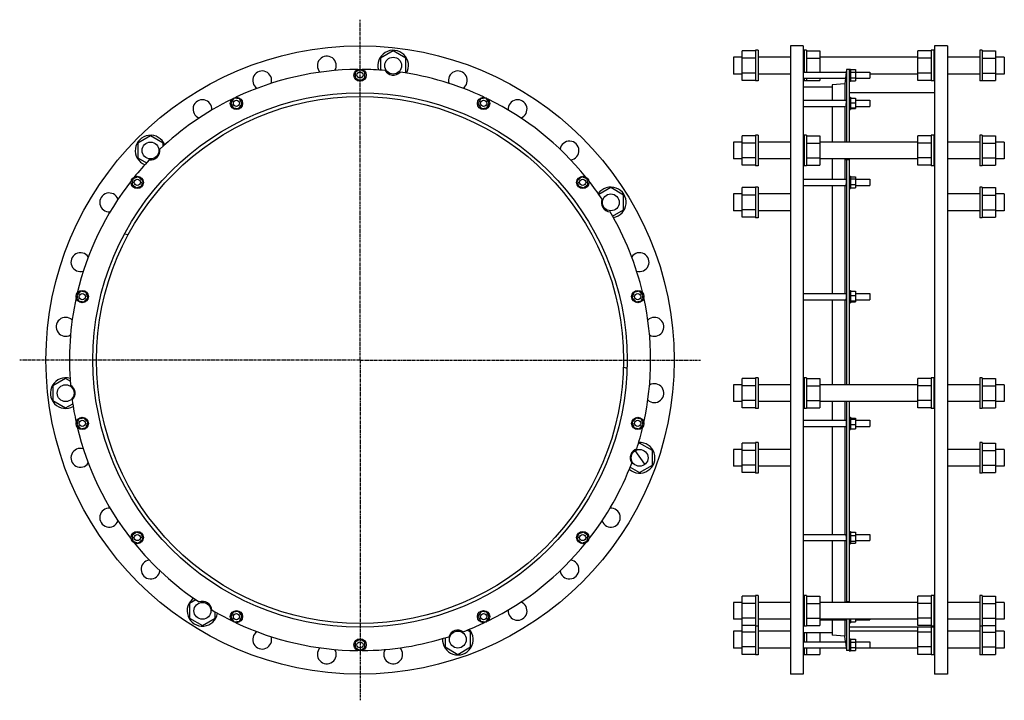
# Model space of a CAD drawing. Header units: millimetres. Extents: x -1521 to 407, y -554 to 779.
import ezdxf

# ---------------------------------------------------------------- set-up
doc = ezdxf.new("R2010")
doc.units = ezdxf.units.MM
doc.header["$LTSCALE"] = 15.367
doc.linetypes.add('CENTER', pattern=[0.6, 0.375, -0.075, 0.075, -0.075])
doc.layers.get('0').update_dxf_attribs({"linetype": 'CONTINUOUS'})
doc.layers.add('AXES', color=7, linetype='CONTINUOUS')
doc.layers.add('SURFS', color=7, linetype='CONTINUOUS')

msp = doc.modelspace()

# ---------------------------------------------------------------- hatches: boundary and pattern name
at = {"linetype": 'Continuous'}
h = msp.add_hatch(dxfattribs=at)
h.set_pattern_fill('DEFAULT__5', color=2, scale=357.632, angle=245, style=0, pattern_type=0)
h.set_pattern_definition([(245, (0, 0), (324.12, -151.14), [])])
edge = h.paths.add_edge_path()
edge.add_arc((-789.5, 689.1), 16.5, 270, 450)
edge.add_arc((-789.5, 689.1), 16.5, 90, 270)
h = msp.add_hatch(dxfattribs=at)
h.set_pattern_fill('DEFAULT__4', color=2, scale=9269.54104, angle=165, style=0, pattern_type=0)
h.set_pattern_definition([(165, (0, 0), (-2399, -8954), [])])
edge = h.paths.add_edge_path()
edge.add_arc((-854.4, 112.7), 523, 270, 450)
edge.add_arc((-854.4, 112.7), 523, 90, 270)
edge.add_arc((-854.4, 112.7), 516, 270, 450)
edge.add_arc((-854.4, 112.7), 516, 90, 270)
edge = h.paths.add_edge_path()
edge.add_arc((-854.4, 670.5), 6, 0, 180)
edge.add_arc((-854.4, 670.5), 6, 180, 360)
edge = h.paths.add_edge_path()
edge.add_arc((-1096.4, 615.2), 6, 25.7143, 205.7143)
edge.add_arc((-1096.4, 615.2), 6, 205.7143, 385.7143)
edge = h.paths.add_edge_path()
edge.add_arc((-1290.5, 460.5), 6, 51.4286, 231.4286)
edge.add_arc((-1290.5, 460.5), 6, 231.4286, 411.4286)
edge = h.paths.add_edge_path()
edge.add_arc((-1398.2, 236.8), 6, 77.1429, 257.1429)
edge.add_arc((-1398.2, 236.8), 6, 257.1429, 437.1429)
edge = h.paths.add_edge_path()
edge.add_arc((-1398.2, -11.4), 6, 102.8571, 282.8571)
edge.add_arc((-1398.2, -11.4), 6, 282.8571, 462.8571)
edge = h.paths.add_edge_path()
edge.add_arc((-1290.5, -235), 6, 128.5714, 308.5714)
edge.add_arc((-1290.5, -235), 6, 308.5714, 488.5714)
edge = h.paths.add_edge_path()
edge.add_arc((-1096.4, -389.8), 6, 154.2857, 334.2857)
edge.add_arc((-1096.4, -389.8), 6, 334.2857, 514.2857)
edge = h.paths.add_edge_path()
edge.add_arc((-854.4, -445), 6, 180, 360)
edge.add_arc((-854.4, -445), 6, 0, 180)
edge = h.paths.add_edge_path()
edge.add_arc((-612.4, -389.8), 6, 205.7143, 385.7143)
edge.add_arc((-612.4, -389.8), 6, 25.7143, 205.7143)
edge = h.paths.add_edge_path()
edge.add_arc((-418.4, -235), 6, 231.4286, 411.4286)
edge.add_arc((-418.4, -235), 6, 51.4286, 231.4286)
edge = h.paths.add_edge_path()
edge.add_arc((-310.7, -11.4), 6, 257.1429, 437.1429)
edge.add_arc((-310.7, -11.4), 6, 77.1429, 257.1429)
edge = h.paths.add_edge_path()
edge.add_arc((-310.7, 236.8), 6, 282.8571, 462.8571)
edge.add_arc((-310.7, 236.8), 6, 102.8571, 282.8571)
edge = h.paths.add_edge_path()
edge.add_arc((-418.4, 460.5), 6, 308.5714, 488.5714)
edge.add_arc((-418.4, 460.5), 6, 128.5714, 308.5714)
edge = h.paths.add_edge_path()
edge.add_arc((-612.4, 615.2), 6, 334.2857, 514.2857)
edge.add_arc((-612.4, 615.2), 6, 154.2857, 334.2857)
h = msp.add_hatch(dxfattribs=at)
h.set_pattern_fill('DEFAULT__6', color=2, scale=357.632, angle=325, style=0, pattern_type=0)
h.set_pattern_definition([(325, (0, 0), (205.13, 292.955), [])])
edge = h.paths.add_edge_path()
edge.add_arc((-1264.6, 522.8), 16.5, 270, 450)
edge.add_arc((-1264.6, 522.8), 16.5, 90, 270)
h = msp.add_hatch(dxfattribs=at)
h.set_pattern_fill('DEFAULT__3', color=2, scale=295.411802, angle=5, style=0, pattern_type=0)
h.set_pattern_definition([(5, (0, 0), (-25.75, 294.29), [])])
edge = h.paths.add_edge_path()
edge.add_arc((-363.3, 421.3), 16.5, 270, 450)
edge.add_arc((-363.3, 421.3), 16.5, 90, 270)
h = msp.add_hatch(dxfattribs=at)
h.set_pattern_fill('DEFAULT__7', color=2, scale=357.632, angle=125, style=0, pattern_type=0)
h.set_pattern_definition([(125, (0, 0), (-292.955, -205.13), [])])
edge = h.paths.add_edge_path()
edge.add_arc((-1430.8, 47.8), 16.5, 270, 450)
edge.add_arc((-1430.8, 47.8), 16.5, 90, 270)
h = msp.add_hatch(dxfattribs=at)
h.set_pattern_fill('DEFAULT__2', color=2, scale=73.873345, angle=125, style=0, pattern_type=0)
h.set_pattern_definition([(125, (0, 0), (-60.514, -42.372), [])])
edge = h.paths.add_edge_path()
edge.add_arc((-307, -78.8), 16.5, 270, 450)
edge.add_arc((-307, -78.8), 16.5, 90, 270)
h = msp.add_hatch(dxfattribs=at)
h.set_pattern_fill('S1', color=2, scale=26214400.0, angle=85, style=0, pattern_type=0)
h.set_pattern_definition([(85, (0, 0), (-26115000, 2285000), [])])
edge = h.paths.add_edge_path()
edge.add_arc((-1163, -378.4), 16.5, 270, 450)
edge.add_arc((-1163, -378.4), 16.5, 90, 270)
h = msp.add_hatch(dxfattribs=at)
h.set_pattern_fill('DEFAULT__1', color=2, scale=295.384615, angle=45, style=0, pattern_type=0)
h.set_pattern_definition([(45, (0, 0), (-208.87, 208.87), [])])
edge = h.paths.add_edge_path()
edge.add_arc((-662.9, -434.7), 16.5, 270, 450)
edge.add_arc((-662.9, -434.7), 16.5, 90, 270)

# ---------------------------------------------------------------- linework, layer by layer
at = {"color": 7, "linetype": 'Continuous'}
for p, q in [((-789.5, 717.9), (-814.5, 703.5)), ((-764.5, 703.5), (-789.5, 717.9)), ((-106, 660.2), (-106, 717.9)), ((-80, 717.9), (-106, 717.9)), ((-11.5, 727.7), (-11.5, -502.3)), ((13.5, 727.7), (-11.5, 727.7)), ((13.5, 727.7), (13.5, -502.3)), ((20, 717.9), (46, 717.9)), ((46, 717.9), (46, 676.5)), ((238, 660.2), (238, 717.9)), ((264, 717.9), (238, 717.9)), ((270.5, 727.7), (270.5, -502.3)), ((295.5, 727.7), (270.5, 727.7)), ((295.5, 727.7), (295.5, -502.3)), ((364, 717.9), (390, 717.9)), ((390, 717.9), (390, 660.2)), ((-814.5, 703.5), (-814.5, 680.3)), ((-764.5, 674.6), (-764.5, 703.5)), ((-106, 705.6), (-123, 705.6)), ((-80, 703.5), (-106, 703.5)), ((20, 703.5), (46, 703.5)), ((238, 705.6), (46, 705.6)), ((264, 703.5), (238, 703.5)), ((364, 703.5), (390, 703.5)), ((407, 705.6), (390, 705.6)), ((-854.4, 681.4), (-863.9, 676)), ((-863.9, 676), (-863.9, 665)), ((-844.9, 676), (-854.4, 681.4)), ((-844.9, 665), (-844.9, 676)), ((98, 681.7), (98, 539.3)), ((103, 681.7), (98, 681.7)), ((106, 681.4), (116, 681.4)), ((106, 676), (116, 676)), ((116, 681.4), (116, 659.5)), ((-863.9, 665), (-854.4, 659.5)), ((-854.4, 659.5), (-844.9, 665)), ((-764.7, 674.5), (-764.5, 674.6)), ((-106, 672.6), (-123, 672.6)), ((-80, 674.6), (-106, 674.6)), ((-80, 660.2), (-106, 660.2)), ((20, 660.2), (46, 660.2)), ((46, 664.5), (46, 660.2)), ((106, 665), (116, 665)), ((106, 659.5), (116, 659.5)), ((238, 672.6), (143.5, 672.6)), ((264, 674.6), (238, 674.6)), ((264, 660.2), (238, 660.2)), ((364, 674.6), (390, 674.6)), ((364, 660.2), (390, 660.2)), ((407, 672.6), (390, 672.6)), ((70, 646.7), (13.5, 646.7)), ((95, 653.2), (70, 651.7)), ((70, 651.7), (70, 621.2)), ((95, 653.2), (95, 621.2)), ((-1101.2, 625.1), (-1107.4, 616.1)), ((-1090.3, 624.3), (-1101.2, 625.1)), ((-1085.5, 614.4), (-1090.3, 624.3)), ((-618.6, 624.3), (-623.4, 614.4)), ((-607.7, 625.1), (-618.6, 624.3)), ((-601.5, 616.1), (-607.7, 625.1)), ((270.5, 635.7), (103, 635.7)), ((103, 623.5), (103, 539.3)), ((106, 625.1), (116, 625.1)), ((116, 625.1), (116, 605.4)), ((-1107.4, 616.1), (-1102.6, 606.2)), ((-1102.6, 606.2), (-1091.7, 605.4)), ((-1091.7, 605.4), (-1085.5, 614.4)), ((-623.4, 614.4), (-617.2, 605.4)), ((-617.2, 605.4), (-606.3, 606.2)), ((-606.3, 606.2), (-601.5, 616.1)), ((70, 609.2), (70, 539.3)), ((95, 609.2), (95, 539.3)), ((106, 616.1), (116, 616.1)), ((106, 606.2), (116, 606.2)), ((106, 605.4), (116, 605.4)), ((-1264.6, 551.7), (-1289.6, 537.3)), ((-1239.6, 537.3), (-1264.6, 551.7)), ((-106, 494), (-106, 551.7)), ((-80, 551.7), (-106, 551.7)), ((20, 551.7), (46, 551.7)), ((46, 551.7), (46, 494)), ((238, 494), (238, 551.7)), ((264, 551.7), (238, 551.7)), ((364, 551.7), (390, 551.7)), ((390, 551.7), (390, 494)), ((-1289.6, 537.3), (-1289.6, 508.4)), ((-1239.6, 531.5), (-1239.6, 537.3)), ((-106, 539.3), (-123, 539.3)), ((-80, 537.3), (-106, 537.3)), ((20, 537.3), (46, 537.3)), ((238, 539.3), (46, 539.3)), ((264, 537.3), (238, 537.3)), ((364, 537.3), (390, 537.3)), ((407, 539.3), (390, 539.3)), ((-1289.6, 508.4), (-1272.6, 498.6)), ((-106, 506.3), (-123, 506.3)), ((-80, 508.4), (-106, 508.4)), ((20, 508.4), (46, 508.4)), ((238, 506.3), (46, 506.3)), ((70, 506.3), (70, 466.5)), ((95, 506.3), (95, 466.5)), ((98, 504.5), (98, 64.3)), ((103, 504.5), (98, 504.5)), ((103, 506.3), (103, 470.8)), ((264, 508.4), (238, 508.4)), ((364, 508.4), (390, 508.4)), ((407, 506.3), (390, 506.3)), ((-80, 494), (-106, 494)), ((20, 494), (46, 494)), ((264, 494), (238, 494)), ((364, 494), (390, 494)), ((-1299.1, 467.3), (-1300.7, 456.5)), ((-1288.9, 471.3), (-1299.1, 467.3)), ((-1280.3, 464.5), (-1288.9, 471.3)), ((-1281.9, 453.6), (-1280.3, 464.5)), ((-420, 471.3), (-428.6, 464.5)), ((-428.6, 464.5), (-427, 453.6)), ((-409.8, 467.3), (-420, 471.3)), ((-408.2, 456.5), (-409.8, 467.3)), ((106, 471.3), (116, 471.3)), ((106, 467.3), (116, 467.3)), ((116, 471.3), (116, 449.6)), ((-1300.7, 456.5), (-1292.1, 449.6)), ((-1292.1, 449.6), (-1281.9, 453.6)), ((-427, 453.6), (-416.7, 449.6)), ((-416.7, 449.6), (-408.2, 456.5)), ((-363.3, 450.2), (-386.7, 436.7)), ((-338.3, 435.7), (-363.3, 450.2)), ((-106, 392.4), (-106, 450.2)), ((-80, 450.2), (-106, 450.2)), ((70, 454.5), (70, 242.8)), ((95, 454.5), (95, 242.8)), ((106, 456.5), (116, 456.5)), ((106, 449.6), (116, 449.6)), ((364, 450.2), (390, 450.2)), ((390, 450.2), (390, 392.4)), ((-338.3, 406.9), (-338.3, 435.7)), ((-106, 437.8), (-123, 437.8)), ((-80, 435.7), (-106, 435.7)), ((364, 435.7), (390, 435.7)), ((407, 437.8), (390, 437.8)), ((-360.1, 394.3), (-338.3, 406.9)), ((-80, 406.9), (-106, 406.9)), ((364, 406.9), (390, 406.9)), ((-106, 404.8), (-123, 404.8)), ((-80, 392.4), (-106, 392.4)), ((364, 392.4), (390, 392.4)), ((407, 404.8), (390, 404.8)), ((-1401.4, 247.3), (-1408.9, 239.3)), ((-1408.9, 239.3), (-1405.7, 228.8)), ((-1390.8, 244.9), (-1401.4, 247.3)), ((-1395, 226.4), (-1387.5, 234.4)), ((-1387.5, 234.4), (-1390.8, 244.9)), ((-318.1, 244.9), (-321.4, 234.4)), ((-321.4, 234.4), (-313.9, 226.4)), ((-307.4, 247.3), (-318.1, 244.9)), ((-300, 239.3), (-307.4, 247.3)), ((-303.2, 228.8), (-300, 239.3)), ((103, 235.2), (103, 64.3)), ((106, 247.3), (116, 247.3)), ((106, 239.3), (116, 239.3)), ((116, 247.3), (116, 226.4)), ((-1405.7, 228.8), (-1395, 226.4)), ((-313.9, 226.4), (-303.2, 228.8)), ((70, 230.8), (70, 64.3)), ((95, 230.8), (95, 64.3)), ((106, 228.8), (116, 228.8)), ((106, 226.4), (116, 226.4)), ((-1430.8, 76.7), (-1455.8, 62.2)), ((-1455.8, 62.2), (-1455.8, 33.4)), ((-1421.9, 71.5), (-1430.8, 76.7)), ((-106, 64.3), (-123, 64.3)), ((-106, 18.9), (-106, 76.7)), ((-80, 76.7), (-106, 76.7)), ((-80, 62.2), (-106, 62.2)), ((20, 76.7), (46, 76.7)), ((20, 62.2), (46, 62.2)), ((46, 76.7), (46, 18.9)), ((238, 64.3), (46, 64.3)), ((264, 76.7), (238, 76.7)), ((238, 18.9), (238, 76.7)), ((264, 62.2), (238, 62.2)), ((364, 76.7), (390, 76.7)), ((364, 62.2), (390, 62.2)), ((390, 76.7), (390, 18.9)), ((407, 64.3), (390, 64.3)), ((-1455.8, 33.4), (-1430.8, 18.9)), ((-1430.8, 18.9), (-1416.9, 26.9)), ((-106, 31.3), (-123, 31.3)), ((-80, 33.4), (-106, 33.4)), ((20, 33.4), (46, 33.4)), ((238, 31.3), (46, 31.3)), ((70, 31.3), (70, -5.4)), ((95, 31.3), (95, -5.4)), ((98, 31.3), (98, -361.1)), ((103, 31.3), (103, -9.8)), ((264, 33.4), (238, 33.4)), ((364, 33.4), (390, 33.4)), ((407, 31.3), (390, 31.3)), ((-80, 18.9), (-106, 18.9)), ((20, 18.9), (46, 18.9)), ((264, 18.9), (238, 18.9)), ((364, 18.9), (390, 18.9)), ((-1405.7, -3.3), (-1408.9, -13.8)), ((-1408.9, -13.8), (-1401.4, -21.9)), ((-1395, -0.9), (-1405.7, -3.3)), ((-1387.5, -8.9), (-1395, -0.9)), ((-1390.8, -19.4), (-1387.5, -8.9)), ((-313.9, -0.9), (-321.4, -8.9)), ((-321.4, -8.9), (-318.1, -19.4)), ((-303.2, -3.3), (-313.9, -0.9)), ((-307.4, -21.9), (-300, -13.8)), ((-300, -13.8), (-303.2, -3.3)), ((70, -17.4), (70, -229)), ((95, -17.4), (95, -229)), ((106, -0.9), (116, -0.9)), ((106, -3.3), (116, -3.3)), ((106, -13.8), (116, -13.8)), ((116, -0.9), (116, -21.9)), ((-1401.4, -21.9), (-1390.8, -19.4)), ((-318.1, -19.4), (-307.4, -21.9)), ((106, -21.9), (116, -21.9)), ((-307, -50), (-309.7, -51.5)), ((-282, -64.4), (-307, -50)), ((-106, -107.7), (-106, -50)), ((-80, -50), (-106, -50)), ((364, -50), (390, -50)), ((390, -50), (390, -107.7)), ((-282, -93.3), (-282, -64.4)), ((-106, -62.3), (-123, -62.3)), ((-80, -64.4), (-106, -64.4)), ((364, -64.4), (390, -64.4)), ((407, -62.3), (390, -62.3)), ((-307, -107.7), (-282, -93.3)), ((-106, -95.3), (-123, -95.3)), ((-80, -93.3), (-106, -93.3)), ((364, -93.3), (390, -93.3)), ((407, -95.3), (390, -95.3)), ((-325.6, -97), (-307, -107.7)), ((-80, -107.7), (-106, -107.7)), ((364, -107.7), (390, -107.7)), ((-1292.1, -224.2), (-1300.7, -231)), ((-1300.7, -231), (-1299.1, -241.9)), ((-1281.9, -228.2), (-1292.1, -224.2)), ((-1280.3, -239), (-1281.9, -228.2)), ((-427, -228.2), (-428.6, -239)), ((-416.7, -224.2), (-427, -228.2)), ((-408.2, -231), (-416.7, -224.2)), ((-409.8, -241.9), (-408.2, -231)), ((106, -224.2), (116, -224.2)), ((106, -231), (116, -231)), ((116, -224.2), (116, -245.9)), ((-1299.1, -241.9), (-1288.9, -245.9)), ((-1288.9, -245.9), (-1280.3, -239)), ((-428.6, -239), (-420, -245.9)), ((-420, -245.9), (-409.8, -241.9)), ((70, -241), (70, -361.9)), ((95, -241), (95, -361.9)), ((103, -245.3), (103, -361.9)), ((106, -241.9), (116, -241.9)), ((106, -245.9), (116, -245.9)), ((-1175.7, -356.8), (-1188, -363.9)), ((-1188, -363.9), (-1188, -392.8)), ((-106, -361.9), (-123, -361.9)), ((-80, -349.5), (-106, -349.5)), ((-106, -463.6), (-106, -349.5)), ((-80, -363.9), (-106, -363.9)), ((20, -349.5), (46, -349.5)), ((20, -363.9), (46, -363.9)), ((46, -349.5), (46, -407.2)), ((238, -361.9), (46, -361.9)), ((103, -361.1), (98, -361.1)), ((264, -349.5), (238, -349.5)), ((238, -407.2), (238, -349.5)), ((264, -363.9), (238, -363.9)), ((364, -349.5), (390, -349.5)), ((364, -363.9), (390, -363.9)), ((390, -349.5), (390, -463.6)), ((407, -361.9), (390, -361.9)), ((-1138, -392.8), (-1138, -380.5)), ((-1102.6, -380.7), (-1107.4, -390.6)), ((-1091.7, -379.9), (-1102.6, -380.7)), ((-1085.5, -389), (-1091.7, -379.9)), ((-617.2, -379.9), (-623.4, -389)), ((-606.3, -380.7), (-617.2, -379.9)), ((-601.5, -390.6), (-606.3, -380.7)), ((-1188, -392.8), (-1163, -407.2)), ((-1163, -407.2), (-1138, -392.8)), ((-1107.4, -390.6), (-1101.2, -399.7)), ((-1101.2, -399.7), (-1090.3, -398.9)), ((-1090.3, -398.9), (-1085.5, -389)), ((-623.4, -389), (-618.6, -398.9)), ((-618.6, -398.9), (-607.7, -399.7)), ((-607.7, -399.7), (-601.5, -390.6)), ((-106, -394.9), (-123, -394.9)), ((-80, -392.8), (-106, -392.8)), ((20, -392.8), (46, -392.8)), ((238, -394.9), (46, -394.9)), ((70, -395.8), (70, -426.3)), ((95, -395.8), (95, -427.8)), ((98, -394.9), (98, -456.3)), ((103, -394.9), (103, -398.1)), ((106, -399.7), (116, -399.7)), ((116, -394.9), (116, -399.7)), ((264, -392.8), (238, -392.8)), ((364, -392.8), (390, -392.8)), ((407, -394.9), (390, -394.9)), ((-637.9, -420.3), (-644.9, -416.2)), ((-637.9, -449.2), (-637.9, -420.3)), ((-106, -418.2), (-123, -418.2)), ((-80, -407.2), (-106, -407.2)), ((-80, -420.3), (-106, -420.3)), ((70, -421.3), (13.5, -421.3)), ((20, -407.2), (46, -407.2)), ((46, -421.3), (46, -439)), ((270.5, -410.3), (103, -410.3)), ((238, -418.2), (103, -418.2)), ((264, -407.2), (238, -407.2)), ((238, -463.6), (238, -410.3)), ((264, -420.3), (238, -420.3)), ((364, -407.2), (390, -407.2)), ((364, -420.3), (390, -420.3)), ((407, -418.2), (390, -418.2)), ((-854.4, -434.1), (-863.9, -439.5)), ((-863.9, -439.5), (-863.9, -450.5)), ((-844.9, -439.5), (-854.4, -434.1)), ((-844.9, -450.5), (-844.9, -439.5)), ((-687.9, -431.3), (-687.9, -449.2)), ((95, -427.8), (70, -426.3)), ((106, -434.1), (116, -434.1)), ((106, -439.5), (116, -439.5)), ((116, -434.1), (116, -456)), ((-863.9, -450.5), (-854.4, -456)), ((-854.4, -456), (-844.9, -450.5)), ((-687.9, -449.2), (-662.9, -463.6)), ((-662.9, -463.6), (-637.9, -449.2)), ((-106, -451.2), (-123, -451.2)), ((-80, -449.2), (-106, -449.2)), ((46, -451), (46, -463.6)), ((97.5, -451.2), (46, -451.2)), ((103, -456.3), (98, -456.3)), ((106, -450.5), (116, -450.5)), ((106, -456), (116, -456)), ((238, -451.2), (116, -451.2)), ((264, -449.2), (238, -449.2)), ((364, -449.2), (390, -449.2)), ((407, -451.2), (390, -451.2)), ((-80, -463.6), (-106, -463.6)), ((20, -463.6), (46, -463.6)), ((264, -463.6), (238, -463.6)), ((364, -463.6), (390, -463.6)), ((13.5, -502.3), (-11.5, -502.3)), ((295.5, -502.3), (270.5, -502.3))]:
    msp.add_line(p, q, dxfattribs=at)
for centre, radius in [((-854.4, 112.7), 615), ((-789.5, 689.1), 16.5), ((-854.4, 670.5), 6), ((-854.4, 112.7), 523), ((-854.4, 112.7), 516), ((-1096.4, 615.2), 6), ((-612.4, 615.2), 12), ((-612.4, 615.2), 6), ((-1264.6, 522.8), 16.5), ((-1290.5, 460.5), 6), ((-418.4, 460.5), 12), ((-418.4, 460.5), 6), ((-363.3, 421.3), 16.5), ((-1398.2, 236.8), 6), ((-310.7, 236.8), 12), ((-310.7, 236.8), 6), ((-1430.8, 47.8), 16.5), ((-310.7, -11.4), 12), ((-1398.2, -11.4), 6), ((-310.7, -11.4), 6), ((-307, -78.8), 16.5), ((-1290.5, -235), 6), ((-418.4, -235), 12), ((-418.4, -235), 6), ((-1163, -378.4), 16.5), ((-1096.4, -389.8), 6), ((-612.4, -389.8), 12), ((-612.4, -389.8), 6), ((-662.9, -434.7), 16.5), ((-854.4, -445), 6)]:
    msp.add_circle(centre, radius, dxfattribs=at)
for centre, radius, start, end in [((-854.4, 112.7), 569, 85.055, 89.5753), ((-789.5, 689.1), 18.5, 210.7934, 316.3495), ((-854.4, 112.7), 569, 64.7104, 82.0879), ((-662.9, 660.2), 18.5, 303.1905, 198.0841), ((-854.4, 112.7), 569, 116.139, 133.5164), ((-854.4, 112.7), 569, 38.9961, 63.861), ((-545.9, 603.8), 18.5, 290.2745, 185.3047), ((-444.3, 522.8), 18.5, 277.5406, 172.5699), ((-1264.6, 522.8), 18.5, 262.222, 7.778), ((-854.4, 112.7), 569, 136.4836, 141.0039), ((-854.4, 112.7), 569, 33.6264, 38.1467), ((-363.3, 421.3), 18.5, 159.3648, 264.9209), ((-854.4, 112.7), 569, 13.2819, 30.6593), ((-307, 304.3), 18.5, 251.7619, 146.6555), ((-854.4, 112.7), 569, 167.5676, 184.945), ((-854.4, 112.7), 569, 347.5676, 12.4324), ((-278.1, 177.7), 18.5, 238.846, 133.8761), ((-1430.8, 47.8), 18.5, 313.6505, 59.2066), ((-278.1, 47.8), 18.5, 226.112, 121.1413), ((-854.4, 112.7), 569, 187.9121, 192.4324), ((-854.4, 112.7), 569, 342.1978, 346.7181), ((-307, -78.8), 18.5, 107.9363, 213.4923), ((-854.4, 112.7), 569, 321.8533, 339.2307), ((-363.3, -195.9), 18.5, 200.3333, 95.227), ((-854.4, 112.7), 569, 218.9961, 236.3736), ((-854.4, 112.7), 569, 296.139, 321.0039), ((-444.3, -297.4), 18.5, 187.4174, 82.4475), ((-1163, -378.4), 18.5, 5.0791, 110.6352), ((-545.9, -378.4), 18.5, 174.6834, 69.7127), ((-854.4, 112.7), 569, 239.3407, 243.861), ((-854.4, 112.7), 569, 290.7693, 295.2896), ((-662.9, -434.7), 18.5, 56.5077, 162.0637), ((-854.4, 112.7), 569, 270.4247, 287.8022)]:
    msp.add_arc(centre, radius, start, end, dxfattribs=at)
for points, knots in [([(97.8, 504.3), (97.8, 504.3), (97.8, 504.4), (97.8, 504.4), (97.7, 504.4), (97.7, 504.5), (97.6, 504.6), (97.5, 504.9), (97.5, 505.2), (97.4, 505.5), (97.4, 505.9), (97.4, 506.2), (97.4, 506.3)], [0, 0, 0, 0, 0.019561, 0.041312, 0.0673, 0.09875, 0.180377, 0.288936, 0.425217, 0.589341, 0.781082, 1, 1, 1, 1]), ([(98, 504.5), (98, 504.5), (98, 504.4), (98, 504.4), (97.9, 504.4), (97.9, 504.3), (97.8, 504.3)], [0, 0, 0, 0, 0.332488, 0.602355, 0.818818, 1, 1, 1, 1]), ([(97.3, -361.9), (97.3, -361.7), (97.3, -361.4), (97.3, -361), (97.3, -360.7), (97.4, -360.4), (97.4, -360.2), (97.4, -360.1), (97.5, -360), (97.5, -360), (97.5, -359.9), (97.5, -359.9), (97.6, -359.9), (97.6, -359.9)], [0, 0, 0, 0, 0.223852, 0.419569, 0.586605, 0.724588, 0.833404, 0.876977, 0.913475, 0.943159, 0.966546, 0.984734, 1, 1, 1, 1]), ([(97.6, -359.9), (97.6, -359.9), (97.6, -359.9), (97.6, -359.9), (97.7, -360), (97.7, -360.1), (97.8, -360.2), (97.9, -360.4), (97.9, -360.6), (98, -360.8), (98, -361), (98, -361.1)], [0, 0, 0, 0, 0.040528, 0.067299, 0.09968, 0.183006, 0.292572, 0.429012, 0.592484, 0.782912, 1, 1, 1, 1])]:
    msp.add_open_spline(points, degree=3, knots=knots, dxfattribs=at)
at = {"layer": 'AXES', "color": 7, "linetype": 'CENTER'}
for q in [(-854.4, 779.1), (-1520.8, 112.7), (-854.4, -553.6), (-188.1, 112.7)]:
    msp.add_line((-854.4, 112.7), q, dxfattribs=at)
at = {"layer": 'AXES', "color": 7, "linetype": 'Continuous'}
for p, q in [((13.5, 676.5), (97.5, 676.5)), ((97.5, 676.5), (96.9, 670.5)), ((98, 681.7), (97.5, 676.5)), ((103, 682.5), (103, 623.5)), ((103, 682.5), (106, 682.5)), ((106, 682.5), (106, 658.5)), ((116, 676.5), (143.5, 676.5)), ((143.5, 676.5), (143.5, 664.5)), ((13.5, 664.5), (96.2, 664.5)), ((96.9, 670.5), (95, 653.2)), ((97.2, 674), (97.2, 673.5)), ((103, 658.5), (106, 658.5)), ((116, 664.5), (143.5, 664.5)), ((13.5, 621.2), (97.4, 621.2)), ((103, 627.2), (106, 627.2)), ((106, 627.2), (106, 603.2)), ((116, 621.2), (143.5, 621.2)), ((143.5, 621.2), (143.5, 609.2)), ((13.5, 609.2), (96.3, 609.2)), ((103, 603.2), (106, 603.2)), ((116, 609.2), (143.5, 609.2)), ((13.5, 466.5), (97.3, 466.5)), ((103, 472.5), (106, 472.5)), ((103, 470.8), (103, 235.2)), ((106, 472.5), (106, 448.5)), ((116, 466.5), (143.5, 466.5)), ((143.5, 466.5), (143.5, 454.5)), ((13.5, 454.5), (96.5, 454.5)), ((103, 448.5), (106, 448.5)), ((116, 454.5), (143.5, 454.5)), ((13.5, 242.8), (97, 242.8)), ((103, 248.8), (106, 248.8)), ((106, 248.8), (106, 224.8)), ((116, 242.8), (143.5, 242.8)), ((143.5, 242.8), (143.5, 230.8)), ((13.5, 230.8), (96.7, 230.8)), ((103, 224.8), (106, 224.8)), ((116, 230.8), (143.5, 230.8)), ((103, 0.6), (106, 0.6)), ((106, 0.6), (106, -23.4)), ((13.5, -5.4), (96.7, -5.4)), ((13.5, -17.4), (97, -17.4)), ((103, -9.8), (103, -245.3)), ((116, -5.4), (143.5, -5.4)), ((116, -17.4), (143.5, -17.4)), ((143.5, -5.4), (143.5, -17.4)), ((103, -23.4), (106, -23.4)), ((13.5, -229), (96.5, -229)), ((103, -223), (106, -223)), ((106, -223), (106, -247)), ((116, -229), (143.5, -229)), ((143.5, -229), (143.5, -241)), ((13.5, -241), (97.3, -241)), ((103, -247), (106, -247)), ((116, -241), (143.5, -241)), ((13.5, -395.8), (15, -395.8)), ((46, -395.8), (97.4, -395.8)), ((103, -398.1), (103, -457)), ((103, -401.8), (106, -401.8)), ((106, -394.9), (106, -401.8)), ((116, -395.8), (143.5, -395.8)), ((143.5, -394.9), (143.5, -395.8)), ((13.5, -439), (96.2, -439)), ((96.2, -439), (95, -427.8)), ((96.2, -439), (96.9, -445)), ((103, -433), (106, -433)), ((106, -433), (106, -457)), ((116, -439), (143.5, -439)), ((143.5, -439), (143.5, -451)), ((13.5, -451), (97.5, -451)), ((96.9, -445), (98, -456.3)), ((103, -457), (106, -457)), ((116, -451), (143.5, -451))]:
    msp.add_line(p, q, dxfattribs=at)
for points in [[(96.4, -441), (96.6, -442), (96.6, -442.6)], [(97.2, -448), (97.2, -448.6), (97.3, -449)]]:
    msp.add_lwpolyline(points, dxfattribs=at)
for centre in [(-854.4, 670.5), (-1096.4, 615.2), (-1290.5, 460.5), (-1398.2, 236.8), (-1398.2, -11.4), (-1290.5, -235), (-1096.4, -389.8), (-854.4, -445)]:
    msp.add_circle(centre, 12, dxfattribs=at)
for centre, radius, start, end in [((-919.4, 689.1), 18.5, 328.9691, 223.9984), ((-854.4, 112.7), 569, 90.4247, 115.2896), ((-1046, 660.2), 18.5, 341.7031, 236.7332), ((-1163, 603.8), 18.5, 354.619, 249.5127), ((-854.4, 112.7), 569, 141.8533, 166.7181), ((-1345.5, 421.3), 18.5, 20.3977, 275.427), ((-1401.9, 304.3), 18.5, 33.1317, 288.1618), ((-1430.8, 177.7), 18.5, 46.0476, 300.9413), ((-854.4, 112.7), 569, 193.2819, 218.1467), ((-1401.9, -78.8), 18.5, 71.8263, 326.8556), ((-1345.5, -195.9), 18.5, 84.5602, 339.5904), ((-1264.6, -297.4), 18.5, 97.4762, 352.3698), ((-854.4, 112.7), 569, 244.7104, 269.5753), ((-1046, -434.7), 18.5, 123.2549, 18.2842), ((-919.4, -463.6), 18.5, 135.9888, 31.019), ((-789.5, -463.6), 18.5, 148.9047, 43.7984)]:
    msp.add_arc(centre, radius, start, end, dxfattribs=at)
for points, knots in [([(97.4, 621.2), (97.4, 621.2), (97.5, 621.2), (97.5, 621.2), (97.5, 621.2), (97.5, 621.1), (97.5, 621), (97.5, 620.8), (97.5, 620.5), (97.5, 620.1), (97.5, 619.6), (97.4, 619), (97.4, 618.4), (97.4, 617.7), (97.3, 616.8), (97.2, 615.6), (97, 614.1), (96.9, 613.1), (96.9, 612.6)], [0, 0, 0, 0, 0.002314, 0.004232, 0.00677, 0.013799, 0.023485, 0.050791, 0.088378, 0.135679, 0.191945, 0.256271, 0.32762, 0.404843, 0.4867, 0.659041, 0.833779, 1, 1, 1, 1]), ([(96.9, 612.6), (96.8, 612.4), (96.8, 611.9), (96.7, 611.3), (96.6, 610.7), (96.5, 610.2), (96.5, 609.8), (96.4, 609.6), (96.4, 609.5), (96.4, 609.4), (96.3, 609.3), (96.3, 609.3), (96.3, 609.3), (96.3, 609.2), (96.3, 609.2)], [0, 0, 0, 0, 0.212309, 0.40588, 0.576975, 0.722259, 0.838898, 0.88575, 0.924653, 0.955445, 0.97805, 0.98631, 0.992603, 1, 1, 1, 1]), ([(97.3, 466.5), (97.3, 466.5), (97.3, 466.5), (97.3, 466.5), (97.3, 466.4), (97.3, 466.4), (97.4, 466.3), (97.4, 466.2), (97.4, 466), (97.4, 465.8), (97.5, 465.6), (97.5, 465.3), (97.5, 464.7), (97.5, 464), (97.5, 463.3), (97.5, 462.4), (97.4, 461.5), (97.4, 460.3), (97.2, 458.9), (97.1, 457.4), (97, 456.4), (96.9, 456), (96.9, 455.8)], [0, 0, 0, 0, 0.001776, 0.003857, 0.006477, 0.009755, 0.018482, 0.03024, 0.045052, 0.062876, 0.083633, 0.107217, 0.162323, 0.226937, 0.299535, 0.378386, 0.461607, 0.547208, 0.717424, 0.873127, 0.940964, 1, 1, 1, 1]), ([(96.9, 455.8), (96.8, 455.6), (96.8, 455.3), (96.7, 455), (96.7, 454.8), (96.6, 454.7), (96.6, 454.6), (96.5, 454.5), (96.5, 454.5), (96.5, 454.5), (96.5, 454.5)], [0, 0, 0, 0, 0.409447, 0.575567, 0.714558, 0.82574, 0.908961, 0.940365, 0.965391, 1, 1, 1, 1]), ([(97, 242.8), (97, 242.8), (97, 242.8), (97.1, 242.8), (97.1, 242.8), (97.1, 242.7), (97.2, 242.6), (97.2, 242.4), (97.3, 242.2), (97.3, 241.9), (97.3, 241.6), (97.4, 241.2), (97.4, 240.5), (97.5, 239.6), (97.5, 238.6), (97.5, 237.1), (97.5, 235.7), (97.4, 234.3), (97.3, 233.4), (97.2, 232.6), (97.1, 232), (97, 231.6), (97, 231.3), (96.9, 231.1), (96.9, 231), (96.9, 231)], [0, 0, 0, 0, 0.002373, 0.005136, 0.008562, 0.012795, 0.02392, 0.038752, 0.057296, 0.079465, 0.105116, 0.134064, 0.200931, 0.277951, 0.362608, 0.452102, 0.633613, 0.719616, 0.798637, 0.868128, 0.9259, 0.949832, 0.970227, 0.986967, 1, 1, 1, 1]), ([(96.9, 231), (96.9, 231), (96.8, 230.9), (96.8, 230.9), (96.8, 230.8), (96.7, 230.8), (96.7, 230.8)], [0, 0, 0, 0, 0.347534, 0.621735, 0.831902, 1, 1, 1, 1]), ([(96.7, -5.4), (96.7, -5.4), (96.8, -5.4), (96.8, -5.4), (96.8, -5.5), (96.9, -5.5), (96.9, -5.5)], [0, 0, 0, 0, 0.168098, 0.378265, 0.652466, 1, 1, 1, 1]), ([(96.9, -5.5), (96.9, -5.6), (96.9, -5.7), (97, -5.9), (97, -6.1), (97.1, -6.5), (97.2, -7.1), (97.3, -7.9), (97.4, -8.9), (97.5, -10.3), (97.5, -11.7), (97.5, -13.1), (97.5, -14.1), (97.4, -15), (97.4, -15.7), (97.3, -16.2), (97.3, -16.5), (97.3, -16.8), (97.2, -17), (97.2, -17.2), (97.1, -17.3), (97.1, -17.3), (97.1, -17.4), (97, -17.4), (97, -17.4), (97, -17.4)], [0, 0, 0, 0, 0.013033, 0.029773, 0.050168, 0.0741, 0.131872, 0.201363, 0.280384, 0.366387, 0.547899, 0.637393, 0.72205, 0.799069, 0.865937, 0.894884, 0.920535, 0.942704, 0.961248, 0.97608, 0.987206, 0.991438, 0.994864, 0.997627, 1, 1, 1, 1]), ([(96.5, -229), (96.5, -229), (96.5, -229), (96.5, -229.1), (96.6, -229.1), (96.6, -229.2), (96.7, -229.4), (96.7, -229.6), (96.8, -229.9), (96.8, -230.1), (96.9, -230.3)], [0, 0, 0, 0, 0.034609, 0.059635, 0.091039, 0.17426, 0.285441, 0.424432, 0.590553, 1, 1, 1, 1]), ([(96.9, -230.3), (96.9, -230.5), (97, -231), (97.1, -232), (97.2, -233.4), (97.4, -234.9), (97.4, -236.1), (97.5, -237), (97.5, -237.8), (97.5, -238.6), (97.5, -239.3), (97.5, -239.8), (97.5, -240.2), (97.4, -240.4), (97.4, -240.6), (97.4, -240.7), (97.4, -240.9), (97.3, -240.9), (97.3, -241), (97.3, -241), (97.3, -241), (97.3, -241), (97.3, -241)], [0, 0, 0, 0, 0.059036, 0.126873, 0.282576, 0.452792, 0.538394, 0.621614, 0.700466, 0.773064, 0.837677, 0.892784, 0.916367, 0.937124, 0.954948, 0.96976, 0.981518, 0.990245, 0.993523, 0.996143, 0.998224, 1, 1, 1, 1]), ([(97.5, -394.9), (97.5, -395), (97.5, -395.2), (97.5, -395.5), (97.5, -395.6), (97.5, -395.7), (97.5, -395.7), (97.5, -395.8), (97.5, -395.8), (97.4, -395.8), (97.4, -395.8)], [0, 0, 0, 0, 0.42544, 0.735477, 0.84553, 0.889176, 0.925261, 0.953883, 0.975311, 1, 1, 1, 1])]:
    msp.add_open_spline(points, degree=3, knots=knots, dxfattribs=at)
at = {"layer": 'SURFS', "color": 7, "linetype": 'Continuous'}
for p, q in [((-80, 719.1), (-80, 659.1)), ((-75, 719.1), (-80, 719.1)), ((-75, 719.1), (-75, 659.1)), ((15, 719.1), (15, 676.5)), ((20, 719.1), (15, 719.1)), ((20, 719.1), (20, 676.5)), ((264, 719.1), (264, 659.1)), ((269, 719.1), (264, 719.1)), ((269, 719.1), (269, 659.1)), ((359, 719.1), (359, 659.1)), ((364, 719.1), (359, 719.1)), ((364, 719.1), (364, 659.1)), ((-123, 705.6), (-123, 672.6)), ((-11.5, 705.6), (-75, 705.6)), ((15, 705.6), (13.5, 705.6)), ((270.5, 705.6), (269, 705.6)), ((359, 705.6), (295.5, 705.6)), ((407, 705.6), (407, 672.6)), ((-75, 659.1), (-80, 659.1)), ((-11.5, 672.6), (-75, 672.6)), ((15, 664.5), (15, 659.1)), ((20, 659.1), (15, 659.1)), ((20, 664.5), (20, 659.1)), ((269, 659.1), (264, 659.1)), ((270.5, 672.6), (269, 672.6)), ((359, 672.6), (295.5, 672.6)), ((364, 659.1), (359, 659.1)), ((-80, 552.8), (-80, 492.8)), ((-75, 552.8), (-80, 552.8)), ((-75, 552.8), (-75, 492.8)), ((15, 552.8), (15, 492.8)), ((20, 552.8), (15, 552.8)), ((20, 552.8), (20, 492.8)), ((264, 552.8), (264, 492.8)), ((269, 552.8), (264, 552.8)), ((269, 552.8), (269, 492.8)), ((359, 552.8), (359, 492.8)), ((364, 552.8), (359, 552.8)), ((364, 552.8), (364, 492.8)), ((-123, 539.3), (-123, 506.3)), ((-11.5, 539.3), (-75, 539.3)), ((15, 539.3), (13.5, 539.3)), ((270.5, 539.3), (269, 539.3)), ((359, 539.3), (295.5, 539.3)), ((407, 539.3), (407, 506.3)), ((-11.5, 506.3), (-75, 506.3)), ((15, 506.3), (13.5, 506.3)), ((270.5, 506.3), (269, 506.3)), ((359, 506.3), (295.5, 506.3)), ((-75, 492.8), (-80, 492.8)), ((20, 492.8), (15, 492.8)), ((269, 492.8), (264, 492.8)), ((364, 492.8), (359, 492.8)), ((-80, 451.3), (-80, 391.3)), ((-75, 451.3), (-80, 451.3)), ((-75, 451.3), (-75, 391.3)), ((359, 451.3), (359, 391.3)), ((364, 451.3), (359, 451.3)), ((364, 451.3), (364, 391.3)), ((-123, 437.8), (-123, 404.8)), ((-11.5, 437.8), (-75, 437.8)), ((359, 437.8), (295.5, 437.8)), ((407, 437.8), (407, 404.8)), ((-75, 391.3), (-80, 391.3)), ((-11.5, 404.8), (-75, 404.8)), ((359, 404.8), (295.5, 404.8)), ((364, 391.3), (359, 391.3)), ((-80, 77.8), (-80, 17.8)), ((-75, 77.8), (-80, 77.8)), ((-75, 77.8), (-75, 17.8)), ((15, 77.8), (15, 17.8)), ((20, 77.8), (15, 77.8)), ((20, 77.8), (20, 17.8)), ((269, 77.8), (264, 77.8)), ((264, 77.8), (264, 17.8)), ((269, 77.8), (269, 17.8)), ((364, 77.8), (359, 77.8)), ((359, 77.8), (359, 17.8)), ((364, 77.8), (364, 17.8)), ((-123, 64.3), (-123, 31.3)), ((-11.5, 64.3), (-75, 64.3)), ((15, 64.3), (13.5, 64.3)), ((270.5, 64.3), (269, 64.3)), ((359, 64.3), (295.5, 64.3)), ((407, 64.3), (407, 31.3)), ((-11.5, 31.3), (-75, 31.3)), ((15, 31.3), (13.5, 31.3)), ((270.5, 31.3), (269, 31.3)), ((359, 31.3), (295.5, 31.3)), ((-75, 17.8), (-80, 17.8)), ((20, 17.8), (15, 17.8)), ((269, 17.8), (264, 17.8)), ((364, 17.8), (359, 17.8)), ((-80, -48.8), (-80, -108.8)), ((-75, -48.8), (-80, -48.8)), ((-75, -48.8), (-75, -108.8)), ((364, -48.8), (359, -48.8)), ((359, -48.8), (359, -108.8)), ((364, -48.8), (364, -108.8)), ((-123, -62.3), (-123, -95.3)), ((-11.5, -62.3), (-75, -62.3)), ((359, -62.3), (295.5, -62.3)), ((407, -62.3), (407, -95.3)), ((-11.5, -95.3), (-75, -95.3)), ((359, -95.3), (295.5, -95.3)), ((-75, -108.8), (-80, -108.8)), ((364, -108.8), (359, -108.8)), ((-123, -361.9), (-123, -394.9)), ((-75, -348.4), (-80, -348.4)), ((-80, -348.4), (-80, -464.7)), ((-75, -348.4), (-75, -464.7)), ((-11.5, -361.9), (-75, -361.9)), ((15, -361.9), (13.5, -361.9)), ((20, -348.4), (15, -348.4)), ((15, -348.4), (15, -408.4)), ((20, -348.4), (20, -408.4)), ((269, -348.4), (264, -348.4)), ((264, -348.4), (264, -408.4)), ((269, -348.4), (269, -408.4)), ((270.5, -361.9), (269, -361.9)), ((359, -361.9), (295.5, -361.9)), ((364, -348.4), (359, -348.4)), ((359, -348.4), (359, -464.7)), ((364, -348.4), (364, -464.7)), ((407, -361.9), (407, -394.9)), ((-11.5, -394.9), (-75, -394.9)), ((15, -394.9), (13.5, -394.9)), ((270.5, -394.9), (269, -394.9)), ((359, -394.9), (295.5, -394.9)), ((-123, -418.2), (-123, -451.2)), ((-75, -408.4), (-80, -408.4)), ((-11.5, -418.2), (-75, -418.2)), ((20, -408.4), (15, -408.4)), ((15, -421.3), (15, -439)), ((20, -421.3), (20, -439)), ((269, -408.4), (264, -408.4)), ((264, -410.3), (264, -464.7)), ((269, -410.3), (269, -464.7)), ((270.5, -418.2), (269, -418.2)), ((359, -418.2), (295.5, -418.2)), ((364, -408.4), (359, -408.4)), ((407, -418.2), (407, -451.2)), ((-11.5, -451.2), (-75, -451.2)), ((15, -451.2), (13.5, -451.2)), ((15, -451), (15, -464.7)), ((20, -451), (20, -464.7)), ((270.5, -451.2), (269, -451.2)), ((359, -451.2), (295.5, -451.2)), ((-75, -464.7), (-80, -464.7)), ((20, -464.7), (15, -464.7)), ((269, -464.7), (264, -464.7)), ((364, -464.7), (359, -464.7))]:
    msp.add_line(p, q, dxfattribs=at)
for centre, start, end in [((-789.5, 689.1), 330.5226, 196.5389), ((-1264.6, 522.8), 21.9353, 247.947), ((-363.3, 421.3), 279.0807, 145.0947), ((-1430.8, 47.8), 73.3839, 299.3949), ((-307, -78.8), 227.6562, 93.6806), ((-1163, -378.4), 124.7938, 350.8149), ((-662.9, -434.7), 176.2302, 42.2469)]:
    msp.add_arc(centre, 30, start, end, dxfattribs=at)

doc.saveas('drawing.dxf')
